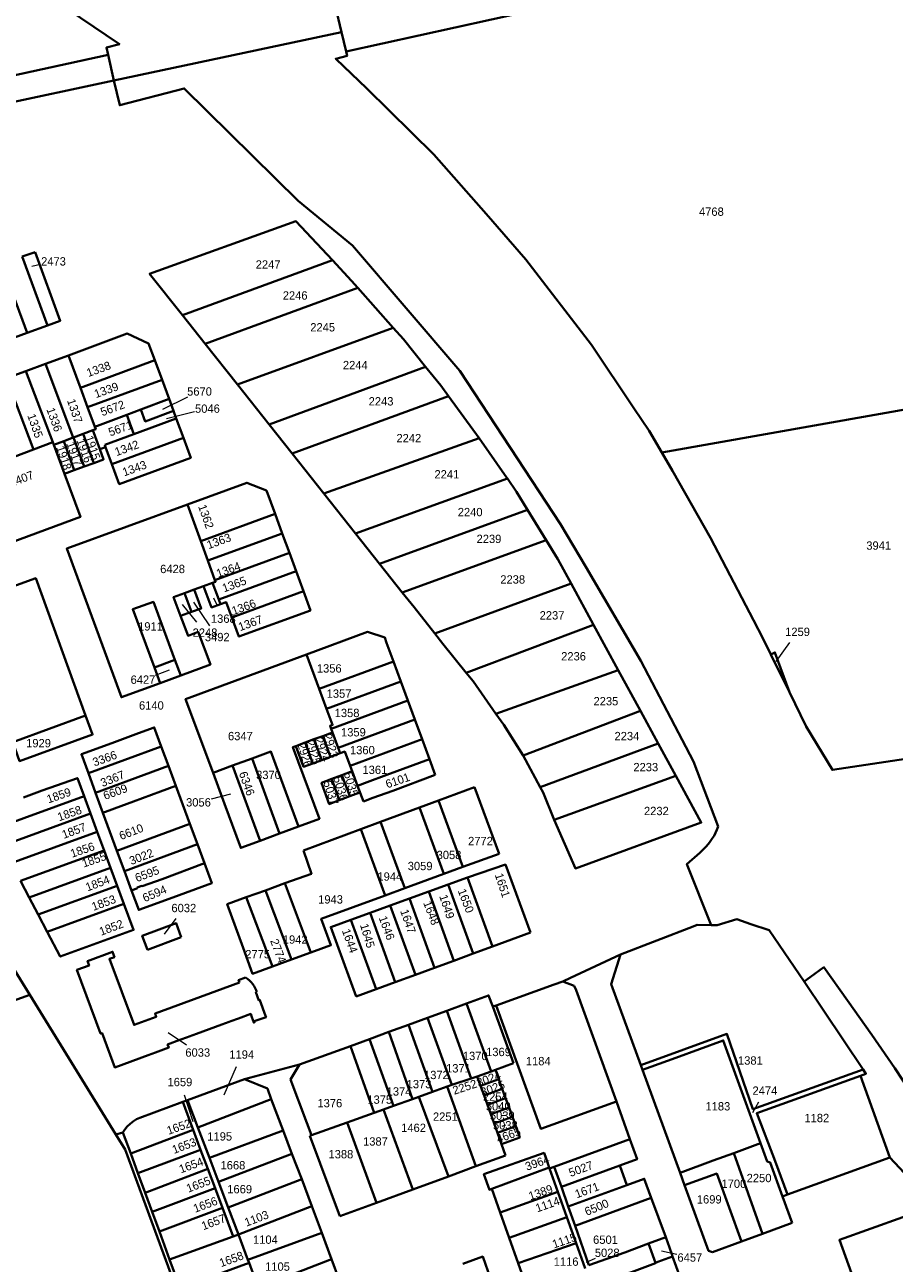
# Model space of a CAD drawing. Extents: x 99476 to 102828, y 406437 to 407931.
# Tile 31 of 48: x 100687 to 100948, y 407013 to 407385. Entities that reach past the tile are written whole.
import ezdxf
from ezdxf.enums import TextEntityAlignment as Align

# ---------------------------------------------------------------- set-up
doc = ezdxf.new("R2010")
doc.units = 0
doc.header["$MEASUREMENT"] = 0
for name, color, linetype, lineweight in [('BK_aanpijling', 10, 'Continuous', 0), ('BK_perceelnr', 10, 'Continuous', 13), ('BK_perceelnummer onder hoek', 10, 'Continuous', 13), ('BK_perceelsgrens', 10, 'Continuous', 40)]:
    doc.layers.add(name, color=color, linetype=linetype, lineweight=lineweight)
doc.styles.add('Style-WORKING', font='WORKING.shx')

msp = doc.modelspace()

# ---------------------------------------------------------------- linework, layer by layer
at = {"layer": 'BK_aanpijling', "linetype": 'Continuous', "lineweight": 0}
for p, q in [((100691.78973, 407312.681346), (100689.225, 407312.065)), ((100735.919929, 407272.817123), (100728.415, 407269.135)), ((100737.986558, 407268.471419), (100729.615, 407266.405)), ((100738.655009, 407205.329486), (100734.435, 407210.635)), ((100742.596172, 407204.200166), (100737.825, 407211.315)), ((100744.965278, 407210.023612), (100743.815, 407212.515)), ((100916.600693, 407199.22289), (100912.435, 407193.575)), ((100726.277229, 407189.457821), (100730.505, 407190.995)), ((100743.048769, 407152.276539), (100748.915, 407153.805)), ((100732.374555, 407116.368676), (100728.855, 407111.735)), ((100735.642389, 407078.419655), (100730.105, 407082.135)), ((100750.544414, 407071.932213), (100746.765, 407063.435)), ((100734.854598, 407063.527272), (100737.455, 407055.535)), ((100828.286, 407062.95), (100828.735, 407062.185)), ((100829.156, 407060.051), (100829.705, 407060.165)), ((100907.234063, 407061.248908), (100905.485, 407058.095)), ((100830.364, 407057.249), (100831.225, 407057.395)), ((100831.282, 407054.35), (100830.185, 407054.005)), ((100858.229034, 407014.399678), (100855.505, 407013.125)), ((100882.74037, 407015.56205), (100878.105, 407016.615))]:
    msp.add_line(p, q, dxfattribs=at)
at = {"layer": 'BK_perceelsgrens', "linetype": 'Continuous', "lineweight": 40}
for p, q in [((100783.478, 407376.616), (100963.34, 407416.309)), ((100780.242, 407390.375), (100782.138, 407382.371)), ((100713.773, 407367.87), (100782.138, 407382.371)), ((100782.138, 407382.371), (100783.478, 407376.616)), ((100712.045, 407375.6), (100713.773, 407367.87)), ((100612.458, 407346.381), (100713.773, 407367.87)), ((100686.291, 407315.05), (100690.161, 407316.39)), ((100686.291, 407315.05), (100693.878, 407294.408)), ((100680.183, 407312.803), (100687.761, 407292.188)), ((100734.366, 407297.489), (100779.412, 407313.945)), ((100741.17, 407288.907), (100787.037, 407305.678)), ((100787.037, 407305.678), (100797.634, 407293.687)), ((100734.366, 407297.489), (100741.17, 407288.907)), ((100687.761, 407292.188), (100693.878, 407294.408)), ((100750.906, 407276.628), (100797.634, 407293.687)), ((100682.063, 407290.12), (100687.761, 407292.188)), ((100741.17, 407288.907), (100750.906, 407276.628)), ((100693.232, 407282.82), (100700.194, 407285.379)), ((100700.194, 407285.379), (100703.773, 407275.682)), ((100687.411, 407280.683), (100693.232, 407282.82)), ((100693.232, 407282.82), (100701.567, 407260.737)), ((100703.773, 407275.682), (100726.095, 407283.931)), ((100726.095, 407283.931), (100728.242, 407278.115)), ((100760.361, 407264.702), (100807.353, 407281.997)), ((100681.591, 407278.547), (100687.411, 407280.683)), ((100681.591, 407278.547), (100689.664, 407257.165)), ((100687.411, 407280.683), (100695.47, 407259.335)), ((100705.919, 407269.867), (100728.242, 407278.115)), ((100728.242, 407278.115), (100730.381, 407272.32)), ((100703.773, 407275.682), (100705.919, 407269.867)), ((100750.906, 407276.628), (100760.361, 407264.702)), ((100730.381, 407272.32), (100721.875, 407269.13)), ((100730.381, 407272.32), (100731.708, 407268.725)), ((100767.288, 407255.966), (100814.261, 407273.143)), ((100814.261, 407273.143), (100823.411, 407260.572)), ((100878.239, 407256.294), (100972.551, 407272.916)), ((100705.919, 407269.867), (100708.098, 407263.964)), ((100717.657, 407267.548), (100708.098, 407263.964)), ((100721.875, 407269.13), (100717.657, 407267.548)), ((100717.657, 407267.548), (100719.768, 407261.765)), ((100719.768, 407261.765), (100732.536, 407266.483)), ((100731.708, 407268.725), (100732.536, 407266.483)), ((100732.536, 407266.483), (100734.683, 407260.667)), ((100704.536, 407261.841), (100707.499, 407262.943)), ((100707.499, 407262.943), (100709.613, 407257.263)), ((100760.361, 407264.702), (100767.288, 407255.966)), ((100689.664, 407257.165), (100695.47, 407259.335)), ((100695.8, 407258.593), (100698.734, 407259.684)), ((100698.734, 407259.684), (100701.567, 407260.737)), ((100698.734, 407259.684), (100701.906, 407250.967)), ((100701.567, 407260.737), (100701.639, 407260.764)), ((100701.639, 407260.764), (100704.536, 407261.841)), ((100701.639, 407260.764), (100704.843, 407252.041)), ((100704.536, 407261.841), (100707.734, 407253.099)), ((100711.057, 407258.546), (100719.768, 407261.765)), ((100713.204, 407252.731), (100734.683, 407260.667)), ((100776.847, 407243.909), (100823.411, 407260.572)), ((100683.84, 407254.988), (100689.664, 407257.165)), ((100695.8, 407258.593), (100698.981, 407249.897)), ((100709.613, 407257.263), (100711.301, 407257.886)), ((100711.057, 407258.546), (100711.301, 407257.886)), ((100711.301, 407257.886), (100713.204, 407252.731)), ((100767.288, 407255.966), (100776.847, 407243.909)), ((100701.906, 407250.967), (100704.843, 407252.041)), ((100704.843, 407252.041), (100707.734, 407253.099)), ((100698.981, 407249.897), (100701.906, 407250.967)), ((100786.329, 407231.949), (100831.893, 407248.45)), ((100735.864, 407240.633), (100739.868, 407229.641)), ((100776.847, 407243.909), (100786.329, 407231.949)), ((100739.868, 407229.641), (100762.169, 407237.83)), ((100762.169, 407237.83), (100764.309, 407231.993)), ((100793.507, 407222.896), (100837.955, 407239.016)), ((100837.955, 407239.016), (100843.542, 407229.91)), ((100739.868, 407229.641), (100741.996, 407223.799)), ((100741.996, 407223.799), (100764.309, 407231.993)), ((100764.309, 407231.993), (100766.468, 407226.105)), ((100786.329, 407231.949), (100793.507, 407222.896)), ((100800.361, 407214.251), (100843.542, 407229.91)), ((100744.143, 407217.906), (100766.468, 407226.105)), ((100766.468, 407226.105), (100768.469, 407220.649)), ((100741.996, 407223.799), (100744.143, 407217.906)), ((100793.507, 407222.896), (100800.361, 407214.251)), ((100745.28, 407212.131), (100768.469, 407220.649)), ((100768.469, 407220.649), (100770.679, 407214.624)), ((100735.008, 407214.064), (100737.9, 407215.13)), ((100737.9, 407215.13), (100740.744, 407216.178)), ((100740.744, 407216.178), (100743.427, 407217.167)), ((100743.427, 407217.167), (100745.28, 407212.131)), ((100749.214, 407206.742), (100770.679, 407214.624)), ((100810.074, 407201.971), (100850.993, 407216.946)), ((100850.993, 407216.946), (100857.753, 407204.529)), ((100735.008, 407214.064), (100737.109, 407208.423)), ((100745.28, 407212.131), (100745.8, 407210.718)), ((100733.84, 407207.22), (100737.109, 407208.423)), ((100819.535, 407190.164), (100857.753, 407204.529)), ((100857.753, 407204.529), (100865.127, 407190.986)), ((100797.665, 407193.554), (100795.59, 407199.175)), ((100732.134, 407193.992), (100725.969, 407191.732)), ((100732.134, 407193.992), (100733.865, 407189.33)), ((100771.622, 407195.651), (100775.425, 407185.342)), ((100775.425, 407185.342), (100797.665, 407193.554)), ((100799.879, 407187.557), (100797.665, 407193.554)), ((100910.954, 407195.654), (100916.536, 407184.309)), ((100725.969, 407191.732), (100727.701, 407187.071)), ((100727.701, 407187.071), (100733.865, 407189.33)), ((100828.423, 407177.802), (100865.127, 407190.986)), ((100865.127, 407190.986), (100871.809, 407178.714)), ((100775.425, 407185.342), (100777.637, 407179.343)), ((100777.637, 407179.343), (100799.879, 407187.557)), ((100801.986, 407181.852), (100799.879, 407187.557)), ((100778.997, 407173.362), (100801.986, 407181.852)), ((100804.097, 407176.135), (100801.986, 407181.852)), ((100683.44, 407169.291), (100705.316, 407177.342)), ((100836.58, 407165.346), (100871.809, 407178.714)), ((100871.809, 407178.714), (100877.157, 407168.893)), ((100781.107, 407167.646), (100804.097, 407176.135)), ((100806.272, 407170.243), (100804.097, 407176.135)), ((100771.182, 407169.205), (100773.854, 407170.193)), ((100773.854, 407170.193), (100776.487, 407171.165)), ((100773.854, 407170.193), (100776.164, 407163.95)), ((100776.487, 407171.165), (100779.409, 407172.245)), ((100776.487, 407171.165), (100778.796, 407164.924)), ((100778.997, 407173.362), (100779.409, 407172.245)), ((100779.409, 407172.245), (100781.107, 407167.646)), ((100784.666, 407162.265), (100806.272, 407170.243)), ((100808.493, 407164.229), (100806.272, 407170.243)), ((100706.166, 407160.003), (100728.029, 407168.065)), ((100728.029, 407168.065), (100730.2, 407162.178)), ((100768.395, 407168.176), (100771.182, 407169.205)), ((100771.182, 407169.205), (100773.492, 407162.961)), ((100781.107, 407167.646), (100781.714, 407166.003)), ((100841.731, 407155.853), (100877.157, 407168.893)), ((100877.157, 407168.893), (100882.396, 407159.27)), ((100749.413, 407162.283), (100755.271, 407164.431)), ((100763.525, 407141.917), (100755.271, 407164.431)), ((100773.492, 407162.961), (100776.164, 407163.95)), ((100776.164, 407163.95), (100778.796, 407164.924)), ((100778.796, 407164.924), (100781.714, 407166.003)), ((100808.493, 407164.229), (100810.247, 407159.477)), ((100836.58, 407165.346), (100841.731, 407155.853)), ((100706.166, 407160.003), (100708.331, 407154.114)), ((100708.331, 407154.114), (100730.2, 407162.178)), ((100730.2, 407162.178), (100732.387, 407156.245)), ((100743.569, 407160.097), (100749.413, 407162.283)), ((100749.413, 407162.283), (100757.674, 407139.752)), ((100779.197, 407158.31), (100782.219, 407159.45)), ((100782.219, 407159.45), (100785.285, 407160.606)), ((100782.219, 407159.45), (100784.582, 407153.096)), ((100784.666, 407162.265), (100785.285, 407160.606)), ((100785.285, 407160.606), (100786.91, 407156.25)), ((100845.912, 407146.042), (100882.396, 407159.27)), ((100650.351, 407155.285), (100688.531, 407093.475)), ((100732.387, 407156.245), (100736.603, 407144.809)), ((100779.197, 407158.31), (100781.457, 407151.917)), ((100786.91, 407156.25), (100788.674, 407151.486)), ((100811.243, 407151.854), (100822.02, 407155.84)), ((100822.02, 407155.84), (100829.399, 407135.842)), ((100677.623, 407143.222), (100704.853, 407153.122)), ((100704.853, 407153.122), (100706.786, 407147.898)), ((100708.331, 407154.114), (100710.527, 407148.138)), ((100781.457, 407151.917), (100784.582, 407153.096)), ((100805.535, 407149.743), (100811.243, 407151.854)), ((100811.243, 407151.854), (100818.557, 407131.902)), ((100680.236, 407138.245), (100706.786, 407147.898)), ((100706.786, 407147.898), (100708.805, 407142.442)), ((100710.527, 407148.138), (100714.717, 407136.739)), ((100793.812, 407145.406), (100805.535, 407149.743)), ((100805.535, 407149.743), (100812.842, 407129.812)), ((100714.717, 407136.739), (100736.603, 407144.809)), ((100736.603, 407144.809), (100738.857, 407138.7)), ((100763.525, 407141.917), (100769.172, 407144.007)), ((100787.897, 407143.218), (100793.812, 407145.406)), ((100793.812, 407145.406), (100801.103, 407125.518)), ((100682.965, 407133.047), (100708.805, 407142.442)), ((100708.805, 407142.442), (100710.886, 407136.82)), ((100757.674, 407139.752), (100763.525, 407141.917)), ((100770.66, 407136.84), (100787.897, 407143.218)), ((100787.897, 407143.218), (100795.179, 407123.352)), ((100685.779, 407127.686), (100710.886, 407136.82)), ((100710.886, 407136.82), (100712.819, 407131.599)), ((100714.717, 407136.739), (100716.964, 407130.627)), ((100716.964, 407130.627), (100738.857, 407138.7)), ((100740.96, 407132.995), (100738.857, 407138.7)), ((100728.254, 407128.263), (100740.96, 407132.995)), ((100829.399, 407135.842), (100818.557, 407131.902)), ((100688.388, 407122.717), (100712.819, 407131.599)), ((100712.819, 407131.599), (100714.802, 407126.24)), ((100716.964, 407130.627), (100719.09, 407124.842)), ((100801.103, 407125.518), (100812.842, 407129.812)), ((100812.842, 407129.812), (100818.557, 407131.902)), ((100685.779, 407127.686), (100688.388, 407122.717)), ((100691.068, 407117.611), (100714.802, 407126.24)), ((100714.802, 407126.24), (100716.804, 407120.832)), ((100720.838, 407125.51), (100719.09, 407124.842)), ((100720.779, 407125.672), (100722.203, 407126.198)), ((100720.838, 407125.51), (100720.779, 407125.672)), ((100722.203, 407126.198), (100722.254, 407126.065)), ((100722.254, 407126.065), (100728.254, 407128.263)), ((100759.261, 407124.861), (100765.11, 407126.995)), ((100765.11, 407126.995), (100772.926, 407106.197)), ((100795.179, 407123.352), (100801.103, 407125.518)), ((100808.323, 407124.526), (100814.099, 407126.626)), ((100814.099, 407126.626), (100819.97, 407128.761)), ((100814.099, 407126.626), (100821.639, 407105.865)), ((100819.97, 407128.761), (100827.475, 407108.004)), ((100688.388, 407122.717), (100691.068, 407117.611)), ((100753.545, 407122.776), (100759.261, 407124.861)), ((100753.545, 407122.776), (100761.357, 407101.986)), ((100759.261, 407124.861), (100767.075, 407104.067)), ((100796.689, 407120.296), (100802.518, 407122.415)), ((100802.518, 407122.415), (100808.323, 407124.526)), ((100802.518, 407122.415), (100809.999, 407101.598)), ((100808.323, 407124.526), (100815.778, 407103.715)), ((100693.773, 407112.459), (100716.804, 407120.832)), ((100784.953, 407116.029), (100790.757, 407118.139)), ((100790.757, 407118.139), (100796.689, 407120.296)), ((100790.757, 407118.139), (100798.196, 407097.269)), ((100796.689, 407120.296), (100804.275, 407099.498)), ((100691.068, 407117.611), (100693.773, 407112.459)), ((100784.953, 407116.029), (100792.555, 407095.201)), ((100723.892, 407107.019), (100734.037, 407110.85)), ((100838.825, 407112.166), (100827.475, 407108.004)), ((100821.639, 407105.865), (100827.475, 407108.004)), ((100761.357, 407101.986), (100767.075, 407104.067)), ((100767.075, 407104.067), (100772.926, 407106.197)), ((100809.999, 407101.598), (100815.778, 407103.715)), ((100815.778, 407103.715), (100821.639, 407105.865)), ((100850.875, 407098.613), (100865.827, 407105.575)), ((100798.196, 407097.269), (100804.275, 407099.498)), ((100804.275, 407099.498), (100809.999, 407101.598)), ((100792.555, 407095.201), (100798.196, 407097.269)), ((100848.539, 407097.525), (100850.875, 407098.613)), ((100848.539, 407097.525), (100851.976, 407096.248)), ((100920.95, 407097.53), (100938.636, 407071.071)), ((100671.719, 407087.474), (100688.531, 407093.475)), ((100688.531, 407093.475), (100714.434, 407051.539)), ((100792.555, 407095.201), (100786.474, 407092.973)), ((100807.869, 407086.576), (100813.688, 407088.708)), ((100813.688, 407088.708), (100819.589, 407090.87)), ((100813.688, 407088.708), (100821.031, 407068.396)), ((100819.589, 407090.87), (100827.014, 407070.521)), ((100827.483, 407089.954), (100828.534, 407090.331)), ((100827.483, 407089.954), (100833.704, 407072.974)), ((100796.332, 407082.349), (100802.168, 407084.488)), ((100802.168, 407084.488), (100807.869, 407086.576)), ((100802.168, 407084.488), (100809.402, 407064.372)), ((100807.869, 407086.576), (100815.204, 407066.456)), ((100790.544, 407080.228), (100796.332, 407082.349)), ((100796.332, 407082.349), (100803.381, 407062.208)), ((100769.49, 407072.56), (100784.791, 407078.121)), ((100784.791, 407078.121), (100790.544, 407080.228)), ((100784.791, 407078.121), (100791.899, 407058.083)), ((100790.544, 407080.228), (100797.696, 407060.166)), ((100752.956, 407068.209), (100769.49, 407072.56)), ((100822.843, 407068.999), (100827.014, 407070.521)), ((100827.014, 407070.521), (100828.337, 407071.006)), ((100828.337, 407071.006), (100833.704, 407072.974)), ((100828.337, 407071.006), (100829.359, 407068.152)), ((100871.925, 407072.443), (100872.469, 407070.951)), ((100872.469, 407070.951), (100883.722, 407040.11)), ((100735.923, 407061.92), (100752.956, 407068.209)), ((100809.402, 407064.372), (100813.863, 407065.974)), ((100813.863, 407065.974), (100815.204, 407066.456)), ((100813.863, 407065.974), (100822.454, 407042.051)), ((100815.204, 407066.456), (100821.031, 407068.396)), ((100821.031, 407068.396), (100822.843, 407068.999)), ((100822.843, 407068.999), (100823.868, 407066.147)), ((100823.868, 407066.147), (100829.359, 407068.152)), ((100823.868, 407066.147), (100824.883, 407063.324)), ((100829.359, 407068.152), (100830.371, 407065.328)), ((100937.865, 407069.234), (100946.699, 407044.658)), ((100739.02, 407053.723), (100761.037, 407062.233)), ((100761.037, 407062.233), (100764.584, 407052.772)), ((100797.696, 407060.166), (100803.381, 407062.208)), ((100803.381, 407062.208), (100805.315, 407062.903)), ((100805.315, 407062.903), (100809.402, 407064.372)), ((100805.315, 407062.903), (100814.182, 407039.021)), ((100824.883, 407063.324), (100830.371, 407065.328)), ((100824.883, 407063.324), (100825.888, 407060.529)), ((100825.888, 407060.529), (100831.372, 407062.533)), ((100830.371, 407065.328), (100831.372, 407062.533)), ((100831.372, 407062.533), (100832.38, 407059.718)), ((100734.444, 407061.374), (100735.923, 407061.92)), ((100734.444, 407061.374), (100737.593, 407052.99)), ((100735.923, 407061.92), (100739.02, 407053.723)), ((100791.899, 407058.083), (100794.746, 407059.106)), ((100794.746, 407059.106), (100797.696, 407060.166)), ((100794.746, 407059.106), (100803.506, 407035.11)), ((100825.888, 407060.529), (100826.899, 407057.715)), ((100826.899, 407057.715), (100832.38, 407059.718)), ((100832.38, 407059.718), (100833.388, 407056.904)), ((100864.59, 407061.516), (100868.633, 407050.16)), ((100773.132, 407051.35), (100783.806, 407055.176)), ((100783.806, 407055.176), (100791.899, 407058.083)), ((100783.806, 407055.176), (100792.588, 407031.111)), ((100826.899, 407057.715), (100827.907, 407054.911)), ((100827.907, 407054.911), (100833.388, 407056.904)), ((100827.907, 407054.911), (100828.932, 407052.06)), ((100833.388, 407056.904), (100834.411, 407054.053)), ((100714.434, 407051.539), (100716.503, 407052.167)), ((100714.434, 407051.539), (100717.203, 407047.056)), ((100716.503, 407052.167), (100718.865, 407045.904)), ((100718.865, 407045.904), (100737.593, 407052.99)), ((100737.593, 407052.99), (100739.84, 407047.009)), ((100739.02, 407053.723), (100742.487, 407044.549)), ((100742.487, 407044.549), (100764.584, 407052.772)), ((100764.584, 407052.772), (100767.217, 407045.745)), ((100772.613, 407051.138), (100773.132, 407051.35)), ((100781.61, 407027.091), (100772.613, 407051.138)), ((100828.932, 407052.06), (100834.411, 407054.053)), ((100828.932, 407052.06), (100830.139, 407048.701)), ((100830.139, 407048.701), (100831.36, 407045.297)), ((100845.978, 407041.87), (100868.633, 407050.16)), ((100899.831, 407046.023), (100907.867, 407049.011)), ((100717.203, 407047.056), (100734.469, 407000)), ((100718.865, 407045.904), (100721.034, 407040.033)), ((100721.034, 407040.033), (100739.84, 407047.009)), ((100739.84, 407047.009), (100741.976, 407041.323)), ((100742.487, 407044.549), (100745.201, 407037.365)), ((100745.201, 407037.365), (100767.217, 407045.745)), ((100767.217, 407045.745), (100770.182, 407038.191)), ((100822.454, 407042.051), (100831.36, 407045.297)), ((100899.831, 407046.023), (100908.428, 407021.743)), ((100915.94, 407033.546), (100946.699, 407044.658)), ((100946.699, 407044.658), (100960.087, 407030.23)), ((100721.034, 407040.033), (100723.234, 407034.081)), ((100723.234, 407034.081), (100741.976, 407041.323)), ((100741.976, 407041.323), (100744.172, 407035.475)), ((100814.182, 407039.021), (100822.454, 407042.051)), ((100827.198, 407035.282), (100844.461, 407041.658)), ((100844.461, 407041.658), (100844.569, 407041.355)), ((100844.569, 407041.355), (100845.978, 407041.87)), ((100844.569, 407041.355), (100847.06, 407034.362)), ((100845.978, 407041.87), (100848.104, 407035.835)), ((100848.104, 407035.835), (100865.639, 407042.25)), ((100865.639, 407042.25), (100867.783, 407036.39)), ((100883.722, 407040.11), (100885.077, 407036.397)), ((100745.201, 407037.365), (100748.105, 407029.681)), ((100748.105, 407029.681), (100770.182, 407038.191)), ((100770.182, 407038.191), (100773.209, 407030.064)), ((100803.506, 407035.11), (100814.182, 407039.021)), ((100850.177, 407029.948), (100867.783, 407036.39)), ((100723.234, 407034.081), (100725.336, 407028.39)), ((100725.336, 407028.39), (100744.172, 407035.475)), ((100744.172, 407035.475), (100746.377, 407029.606)), ((100792.588, 407031.111), (100803.506, 407035.11)), ((100827.198, 407035.282), (100829.712, 407028.224)), ((100829.712, 407028.224), (100847.06, 407034.362)), ((100847.06, 407034.362), (100849.774, 407026.743)), ((100848.104, 407035.835), (100850.177, 407029.948)), ((100852.2, 407024.206), (100875.065, 407032.574)), ((100875.065, 407032.574), (100879.407, 407020.77)), ((100914.5, 407033.03), (100915.94, 407033.546)), ((100917.386, 407025.034), (100914.5, 407033.03)), ((100727.535, 407022.44), (100746.377, 407029.606)), ((100746.377, 407029.606), (100749.601, 407021.023)), ((100748.105, 407029.681), (100751.162, 407021.591)), ((100751.162, 407021.591), (100773.209, 407030.064)), ((100773.209, 407030.064), (100776.202, 407022.028)), ((100792.588, 407031.111), (100781.61, 407027.091)), ((100850.177, 407029.948), (100852.2, 407024.206)), ((100725.336, 407028.39), (100727.535, 407022.44)), ((100829.712, 407028.224), (100832.447, 407020.545)), ((100832.447, 407020.545), (100849.774, 407026.743)), ((100849.774, 407026.743), (100852.553, 407018.94)), ((100908.428, 407021.743), (100917.386, 407025.034)), ((100727.535, 407022.44), (100730.529, 407014.09)), ((100749.601, 407021.023), (100751.162, 407021.591)), ((100751.162, 407021.591), (100754.025, 407014.014)), ((100754.025, 407014.014), (100776.202, 407022.028)), ((100776.202, 407022.028), (100779.126, 407014.18)), ((100852.2, 407024.206), (100856.378, 407012.344)), ((100902.154, 407019.438), (100908.428, 407021.743)), ((100730.529, 407014.09), (100749.601, 407021.023)), ((100832.447, 407020.545), (100835.128, 407013.02)), ((100835.128, 407013.02), (100852.553, 407018.94)), ((100852.553, 407018.94), (100855.266, 407011.325)), ((100879.407, 407020.77), (100874.204, 407018.846)), ((100874.204, 407018.846), (100876.31, 407013.09)), ((100879.407, 407020.77), (100879.499, 407020.514)), ((100893.445, 407016.238), (100902.154, 407019.438)), ((100730.529, 407014.09), (100733.726, 407005.509)), ((100754.025, 407014.014), (100754.37, 407013.103)), ((100757.165, 407005.705), (100779.126, 407014.18)), ((100779.126, 407014.18), (100781.438, 407007.974)), ((100881.34, 407015.364), (100881.452, 407015.011)), ((100883.668, 407008.935), (100881.452, 407015.011)), ((100733.726, 407005.509), (100754.37, 407013.103)), ((100754.37, 407013.103), (100756.631, 407007.119)), ((100835.128, 407013.02), (100837.951, 407005.093))]:
    msp.add_line(p, q, dxfattribs=at)
at = {"layer": 'BK_perceelsgrens', "linetype": 'Continuous', "lineweight": 40, "flags": 128}
for points in [[(100480.738, 407467.998), (100527.748, 407460.884), (100583.384, 407446.232), (100637.584, 407424.585), (100688.405, 407397.253), (100715.467, 407378.851), (100711.56, 407377.771), (100712.045, 407375.6)], [(100510.33, 407331.936), (100523.56, 407334.805), (100570.221, 407345.161), (100616.228, 407354.87), (100680.509, 407368.733), (100712.045, 407375.6)], [(100878.239, 407256.294), (100874.477, 407262.782), (100869.873, 407269.543), (100857.167, 407288.539), (100837.394, 407314.17), (100825.57, 407327.869), (100809.8, 407345.721), (100789.697, 407365.461), (100780.402, 407374.412), (100783.773, 407375.255), (100783.478, 407376.616)], [(100713.773, 407367.87), (100715.554, 407360.469), (100734.914, 407365.545), (100769.13, 407331.771), (100785.421, 407318.366), (100817.663, 407280.793), (100847.842, 407234.722), (100855.443, 407221.949), (100871.961, 407193.724), (100887.785, 407163.488), (100895.119, 407143.983)], [(100779.412, 407313.945), (100768.446, 407325.664), (100724.533, 407309.891), (100734.366, 407297.489)], [(100690.161, 407316.39), (100697.711, 407295.8), (100693.878, 407294.408)], [(100779.412, 407313.945), (100785.154, 407307.809), (100787.037, 407305.678)], [(100797.634, 407293.687), (100800.692, 407290.227), (100807.353, 407281.997)], [(100700.194, 407285.379), (100717.804, 407291.922), (100724.232, 407288.976), (100726.095, 407283.931)], [(100807.353, 407281.997), (100811.944, 407276.326), (100814.261, 407273.143)], [(100731.708, 407268.725), (100723.188, 407265.577), (100721.875, 407269.13)], [(100708.098, 407263.964), (100708.357, 407263.262), (100707.499, 407262.943)], [(100695.47, 407259.335), (100695.521, 407259.354), (100695.8, 407258.593)], [(100713.204, 407252.731), (100715.408, 407246.76), (100736.89, 407254.692), (100734.683, 407260.667)], [(100823.411, 407260.572), (100831.733, 407248.685), (100831.893, 407248.45)], [(100707.734, 407253.099), (100710.697, 407254.183), (100709.613, 407257.263)], [(100878.239, 407256.294), (100881.41, 407250.714), (100892.881, 407230.666), (100905.738, 407205.961), (100908.68, 407200.379), (100910.954, 407195.654)], [(100672.037, 407250.577), (100680.243, 407228.24), (100703.74, 407236.909), (100698.981, 407249.897)], [(100831.893, 407248.45), (100834.6, 407244.486), (100837.955, 407239.016)], [(100735.864, 407240.633), (100753.749, 407247.169), (100759.579, 407244.893), (100762.169, 407237.83)], [(100735.864, 407240.633), (100699.67, 407227.406), (100716.055, 407182.802), (100727.701, 407187.071)], [(100843.542, 407229.91), (100847.034, 407224.217), (100850.993, 407216.946)], [(100683.44, 407169.291), (100668.445, 407210.595), (100677.63, 407213.93), (100685.71, 407216.85), (100690.36, 407218.538), (100705.316, 407177.342)], [(100737.109, 407208.423), (100740.01, 407209.49), (100737.9, 407215.13)], [(100740.744, 407216.178), (100742.83, 407210.51), (100743.097, 407209.759), (100745.8, 407210.718)], [(100743.427, 407217.167), (100744.296, 407217.487), (100744.143, 407217.906)], [(100749.214, 407206.742), (100751.331, 407201), (100772.785, 407208.88), (100770.679, 407214.624)], [(100725.969, 407191.732), (100719.479, 407209.21), (100725.666, 407211.407), (100732.134, 407193.992)], [(100735.008, 407214.064), (100731.74, 407212.86), (100733.84, 407207.22)], [(100745.8, 407210.718), (100747.518, 407211.327), (100749.214, 407206.742)], [(100800.361, 407214.251), (100803.874, 407209.82), (100810.074, 407201.971)], [(100733.865, 407189.33), (100742.781, 407192.599), (100739.12, 407202.4), (100736.05, 407201.26), (100733.84, 407207.22)], [(100771.622, 407195.651), (100789.95, 407202.42), (100795.13, 407200.7), (100795.59, 407199.175)], [(100810.074, 407201.971), (100812.519, 407198.875), (100819.535, 407190.164)], [(100910.954, 407195.654), (100912.168, 407196.274), (100916.536, 407184.309)], [(100771.622, 407195.651), (100735.32, 407182.24), (100743.569, 407160.097)], [(100819.535, 407190.164), (100821.598, 407187.603), (100828.423, 407177.802)], [(100916.536, 407184.309), (100921.525, 407174.024), (100929.457, 407161), (100980.162, 407168.62)], [(100683.44, 407169.291), (100685.487, 407163.652), (100707.398, 407171.608), (100705.316, 407177.342)], [(100777.637, 407179.343), (100779.415, 407174.524), (100778.67, 407174.247), (100778.997, 407173.362)], [(100828.423, 407177.802), (100830.875, 407174.538), (100836.58, 407165.346)], [(100728.029, 407168.065), (100725.92, 407173.78), (100721.141, 407172.007), (100713.15, 407169.052), (100704.067, 407165.714), (100706.166, 407160.003)], [(100755.271, 407164.431), (100760.924, 407166.503), (100769.172, 407144.007)], [(100769.172, 407144.007), (100775.46, 407146.333), (100767.509, 407167.848), (100768.395, 407168.176)], [(100768.395, 407168.176), (100770.706, 407161.93), (100773.492, 407162.961)], [(100781.714, 407166.003), (100783.082, 407166.509), (100784.666, 407162.265)], [(100786.91, 407156.25), (100789.83, 407157.35), (100795.72, 407159.49), (100808.493, 407164.229)], [(100743.569, 407160.097), (100747.02, 407150.774), (100751.873, 407137.606), (100757.674, 407139.752)], [(100788.674, 407151.486), (100791.539, 407152.582), (100797.564, 407154.772), (100810.247, 407159.477)], [(100845.912, 407146.042), (100852.295, 407131.452), (100890.054, 407145.205), (100882.396, 407159.27)], [(100686.7, 407152.77), (100692.28, 407154.83), (100702.852, 407158.527), (100704.853, 407153.122)], [(100719.687, 407151.524), (100727.754, 407154.523), (100732.387, 407156.245)], [(100779.197, 407158.31), (100776.147, 407157.159), (100778.417, 407150.771), (100781.457, 407151.917)], [(100784.582, 407153.096), (100787.633, 407154.246), (100786.881, 407156.239), (100786.91, 407156.25)], [(100841.731, 407155.853), (100842.624, 407154.183), (100845.912, 407146.042)], [(100719.687, 407151.524), (100713.938, 407149.424), (100710.527, 407148.138)], [(100893.39, 407140.37), (100893.904, 407141.232), (100894.364, 407142.124), (100894.77, 407143.042), (100895.119, 407143.983)], [(100889.62, 407136.11), (100890.633, 407137.111), (100891.6, 407138.156), (100892.52, 407139.243), (100893.39, 407140.37)], [(100765.11, 407126.995), (100773.103, 407129.83), (100770.66, 407136.84)], [(100719.09, 407124.842), (100721.243, 407118.984), (100730.373, 407122.34), (100743.169, 407127.004), (100740.96, 407132.995)], [(100819.97, 407128.761), (100831.281, 407132.575), (100838.825, 407112.166)], [(100893.015, 407114.429), (100885.79, 407132.73), (100889.62, 407136.11)], [(100753.545, 407122.776), (100747.819, 407120.687), (100752.58, 407107.64), (100755.406, 407099.819), (100761.357, 407101.986)], [(100772.926, 407106.197), (100778.937, 407108.385), (100776.011, 407116.341), (100795.179, 407123.352)], [(100693.773, 407112.459), (100697.7, 407104.98), (100719.717, 407112.962), (100716.804, 407120.832)], [(100734.037, 407110.85), (100732.444, 407115.052), (100722.31, 407111.209), (100723.892, 407107.019)], [(100786.474, 407092.973), (100778.898, 407113.827), (100784.953, 407116.029)], [(100865.827, 407105.575), (100887.6, 407113.96), (100888.82, 407114.47), (100893.015, 407114.429)], [(100893.015, 407114.429), (100894.87, 407114.41), (100900.75, 407116.2), (100904.91, 407114.75), (100910.42, 407112.86), (100920.95, 407097.53)], [(100755.201, 407086.799), (100754.86, 407087.76), (100751.19, 407086.42), (100748.93, 407085.6), (100748.44, 407085.41), (100746.19, 407084.57), (100738.63, 407081.78), (100736.35, 407080.97), (100735.88, 407080.78), (100733.63, 407079.96), (100729.93, 407078.57), (100730.28, 407077.66), (100726.28, 407076.19), (100724.05, 407075.35), (100714.08, 407071.72), (100710.282, 407082.014), (100709.81, 407081.85), (100702.7, 407100.97), (100706.364, 407102.318), (100705.89, 407103.62), (100713.43, 407106.43), (100713.98, 407104.85), (100712.45, 407104.3), (100719.84, 407084.479), (100726.5, 407086.93), (100726.15, 407087.87), (100751.461, 407097.247)], [(100871.925, 407072.443), (100863.068, 407096.721), (100865.827, 407105.575)], [(100920.95, 407097.53), (100922.75, 407098.78), (100926.91, 407101.76), (100934, 407091.81), (100941.28, 407081.5), (100948.13, 407071.54), (100952.57, 407064.82), (100955.91, 407059.5), (100957.28, 407057.08), (100960.08, 407051.72)], [(100753.337, 407098.705), (100751.242, 407097.945), (100751.461, 407097.247)], [(100756.244, 407095.469), (100755.873, 407096.1), (100755.453, 407096.699), (100754.986, 407097.262), (100754.475, 407097.787), (100753.925, 407098.269), (100753.337, 407098.705)], [(100756.736, 407094.384), (100756.507, 407094.934), (100756.244, 407095.469)], [(100828.534, 407090.331), (100845.9, 407096.57), (100848.539, 407097.525)], [(100851.976, 407096.248), (100852.502, 407094.922), (100864.59, 407061.516)], [(100759.339, 407087.242), (100757.63, 407091.934), (100757.323, 407091.839), (100756.444, 407094.272), (100756.736, 407094.384)], [(100819.589, 407090.87), (100826.253, 407093.312), (100827.483, 407089.954)], [(100828.534, 407090.331), (100841.928, 407053.319), (100864.59, 407061.516)], [(100755.201, 407086.799), (100755.775, 407085.18), (100756.03, 407085.285), (100755.937, 407085.553), (100759.486, 407086.839), (100759.339, 407087.242)], [(100871.925, 407072.443), (100897.778, 407081.755), (100905.6, 407059.187), (100938.636, 407071.071)], [(100872.469, 407070.951), (100882.435, 407074.585), (100896.673, 407079.808), (100907.867, 407049.011)], [(100773.132, 407051.35), (100771.726, 407055.118), (100766.82, 407068.09), (100769.49, 407072.56)], [(100937.865, 407069.234), (100939.495, 407069.824), (100938.636, 407071.071)], [(100752.956, 407068.209), (100759.901, 407065.428), (100761.037, 407062.233)], [(100937.865, 407069.234), (100906.734, 407057.961), (100912.276, 407043.618), (100915.94, 407033.546)], [(100716.503, 407052.167), (100717.063, 407053.046), (100717.805, 407053.972), (100718.66, 407054.817), (100719.699, 407055.619), (100720.559, 407056.141), (100721.563, 407056.617), (100734.444, 407061.374)], [(100830.139, 407048.701), (100835.611, 407050.702), (100834.411, 407054.053)], [(100865.639, 407042.25), (100870.826, 407044.147), (100868.633, 407050.16)], [(100907.867, 407049.011), (100909.862, 407043.521), (100910.773, 407043.135), (100914.5, 407033.03)], [(100844.461, 407041.658), (100842.89, 407046.069), (100824.845, 407039.641), (100826.488, 407035.029), (100827.198, 407035.282)], [(100883.722, 407040.11), (100893.695, 407043.741), (100899.831, 407046.023)], [(100885.077, 407036.397), (100894.724, 407039.834), (100902.154, 407019.438)], [(100867.783, 407036.39), (100872.964, 407038.286), (100875.065, 407032.574)], [(100885.077, 407036.397), (100892.28, 407016.66), (100893.445, 407016.238)], [(100938.816, 407000), (100931.514, 407019.954), (100960.087, 407030.23)], [(100856.378, 407012.344), (100867.096, 407016.215), (100874.204, 407018.846)], [(100881.34, 407015.364), (100880.506, 407017.724), (100879.499, 407020.514)], [(100818.53, 407012.778), (100824.499, 407014.935), (100826.857, 407008.41), (100827.402, 407006.858), (100829.885, 407000)], [(100876.31, 407013.09), (100877.09, 407013.34), (100881.452, 407015.011)], [(100858.286, 407006.927), (100869.14, 407010.305), (100876.358, 407012.959), (100876.31, 407013.09)]]:
    msp.add_lwpolyline(points, dxfattribs=at)

# ---------------------------------------------------------------- texts
at = {"layer": 'BK_perceelnr', "linetype": 'Continuous', "lineweight": 13, "style": 'Style-WORKING'}
for s, p in [('4768', (100893.113237, 407328.536)), ('2473', (100695.678542, 407313.616)), ('2247', (100760.082766, 407312.681)), ('2246', (100768.200847, 407303.384)), ('2245', (100776.457847, 407293.833)), ('2244', (100786.247847, 407282.49)), ('5670', (100739.500471, 407274.579)), ('5046', (100741.869695, 407269.43)), ('2243', (100793.977847, 407271.615)), ('2242', (100802.319847, 407260.566)), ('2241', (100813.731847, 407249.715)), ('2240', (100820.718929, 407238.379)), ('2239', (100826.363, 407230.336)), ('3941', (100943.330542, 407228.334)), ('6428', (100731.412542, 407221.311)), ('2238', (100833.492, 407218.162)), ('1368', (100746.641542, 407206.392)), ('2237', (100845.292918, 407207.389)), ('1911', (100724.78339, 407204.069)), ('2248', (100741.144847, 407202.199)), ('1259', (100918.974847, 407202.442)), ('3492', (100744.823542, 407200.878)), ('2236', (100851.755, 407195.11)), ('1356', (100778.435847, 407191.464)), ('6427', (100722.52746, 407188.091)), ('1357', (100781.373766, 407183.901)), ('6140', (100725.050471, 407180.344)), ('2235', (100861.456, 407181.63)), ('1358', (100783.779847, 407178.102)), ('1359', (100785.682847, 407172.304)), ('1929', (100691.185542, 407169.027)), ('6347', (100751.75946, 407171.153)), ('2234', (100867.764, 407171.154)), ('1360', (100788.380624, 407166.946)), ('1361', (100792.123542, 407161.022)), ('2233', (100873.43, 407161.841)), ('3370', (100760.199777, 407159.509)), ('3056', (100739.177847, 407151.268)), ('2232', (100876.606, 407148.676)), ('2772', (100823.81739, 407139.656)), ('3058', (100814.371847, 407135.484)), ('3059', (100805.698847, 407132.165)), ('1944', (100796.61039, 407129)), ('1943', (100778.82439, 407122.149)), ('6032', (100734.793542, 407119.554)), ('1942', (100768.21439, 407110.091)), ('2775', (100756.94639, 407105.702)), ('6033', (100738.963542, 407076.191)), ('1194', (100752.16939, 407075.587)), ('1369', (100829.231542, 407076.36)), ('1370', (100822.248624, 407075.173)), ('1184', (100841.150695, 407073.616)), ('1381', (100904.816847, 407073.804)), ('1372', (100810.592542, 407069.46)), ('1371', (100817.205542, 407071.458)), ('1659', (100733.616542, 407067.331)), ('1374', (100799.379542, 407064.512)), ('1373', (100805.381542, 407066.709)), ('2474', (100909.173542, 407064.747)), ('1376', (100778.615542, 407061.002)), ('1375', (100793.582542, 407062.062)), ('2254', (100828.286, 407062.95)), ('2251', (100813.284, 407056.954)), ('5040', (100829.145777, 407060.051)), ('5039', (100830.363847, 407057.249)), ('1183', (100895.058695, 407060.054)), ('1462', (100803.73539, 407053.59)), ('5038', (100831.281847, 407054.35)), ('1182', (100924.757695, 407056.539)), ('1195', (100745.55439, 407051.013)), ('1387', (100792.299766, 407049.505)), ('1668', (100749.523237, 407042.363)), ('1388', (100781.927847, 407045.677)), ('2250', (100907.421082, 407038.52)), ('1669', (100751.549237, 407035.183)), ('1700', (100899.867471, 407036.821)), ('1699', (100892.470237, 407032.126)), ('1104', (100759.271542, 407020.032)), ('6501', (100861.336542, 407020.018)), ('5028', (100861.851847, 407016.095)), ('1116', (100849.513542, 407013.437)), ('6457', (100886.65046, 407014.676)), ('1105', (100762.899542, 407011.951))]:
    msp.add_text(s, height=2.5, dxfattribs=at).set_placement(p, align=Align.MIDDLE_CENTER)
at = {"layer": 'BK_perceelnummer onder hoek', "linetype": 'Continuous', "lineweight": 13, "style": 'Style-WORKING'}
for s, rotation, p in [('1338', 19.67319, (100709.212856, 407281.314949)), ('1339', 19.816178, (100711.511856, 407274.991948)), ('1337', 288.74038, (100702.079138, 407268.745752)), ('5672', 19.850716, (100713.400426, 407269.570793)), ('1335', 289.268415, (100690.17995, 407264.274144)), ('1336', 289.811812, (100695.940948, 407266.141144)), ('5671', 19.727389, (100715.782425, 407263.493794)), ('1917', 289.48447, (100701.889105, 407255.865225)), ('1916', 290.046703, (100704.976791, 407256.840573)), ('1915', 288.68656, (100707.436804, 407257.705578)), ('1342', 19.870223, (100717.671713, 407257.580896)), ('1918', 288.254774, (100698.814809, 407254.66558)), ('1343', 19.742679, (100719.970713, 407251.502897)), ('1407', 20.826211, (100686.080842, 407248.380364)), ('1362', 289.538394, (100741.454847, 407237.034431)), ('1363', 19.918774, (100745.29957, 407229.672844)), ('1364', 19.859741, (100748.156569, 407221.102844)), ('1365', 20.091277, (100749.91457, 407216.707843)), ('1366', 20.120166, (100752.77057, 407209.895843)), ('1367', 19.953453, (100754.757893, 407205.065228)), ('2925', 286.875031, (100773.719911, 407166.306292)), ('2924', 289.141374, (100776.4119, 407167.125288)), ('2923', 287.425436, (100778.968909, 407168.249291)), ('3366', 19.529639, (100711.043712, 407164.437898)), ('2926', 286.425078, (100771.106914, 407165.480293)), ('3367', 21.908125, (100713.383919, 407158.371587)), ('6346', 289.846246, (100753.709845, 407156.912431)), ('5036', 287.01498, (100781.894955, 407155.434146)), ('5035', 285.898187, (100785.005958, 407156.692147)), ('6101', 18.819724, (100798.963422, 407157.830803)), ('1859', 19.219274, (100697.261856, 407153.33295)), ('6609', 20.007809, (100714.218283, 407154.420739)), ('5037', 287.873421, (100778.945997, 407154.112706)), ('1858', 19.129188, (100700.482856, 407147.97495)), ('1857', 20.427519, (100701.810152, 407142.747408)), ('6610', 21.070745, (100718.986033, 407142.43016)), ('1856', 18.837146, (100704.361856, 407137.009951)), ('1855', 18.927764, (100707.850856, 407134.057951)), ('3022', 21.253501, (100722.046858, 407134.940945)), ('1854', 20.751801, (100708.900857, 407126.987946)), ('6595', 20.663303, (100723.753429, 407129.786785)), ('1651', 288.164262, (100830.436857, 407126.384435)), ('6594', 23.168387, (100726.003439, 407123.88776)), ('1650', 290.984167, (100819.457284, 407121.725688)), ('1853', 20.06635, (100710.730857, 407121.126948)), ('1648', 291.090817, (100809.08878, 407118.086569)), ('1649', 288.326091, (100813.755808, 407119.988579)), ('1647', 289.263177, (100802.091071, 407115.571213)), ('1852', 20.623531, (100712.999857, 407113.689946)), ('1645', 286.715686, (100789.901824, 407111.259585)), ('1646', 290.222041, (100795.692789, 407113.592573)), ('2774', 290.482297, (100763.139786, 407106.677572)), ('1644', 289.826841, (100784.629793, 407109.703574)), ('3024', 19.859741, (100826.266856, 407068.302948)), ('2252', 18.105876, (100819.088, 407065.842)), ('3025', 19.874788, (100827.474857, 407065.451948)), ('1652', 19.221778, (100733.294568, 407053.883849)), ('4665', 19.712032, (100832.224282, 407051.404743)), ('1653', 20.650917, (100734.883572, 407048.220839)), ('1654', 20.101864, (100736.97057, 407042.359843)), ('3964', 19.271059, (100840.868424, 407043.100799)), ('5027', 20.056954, (100853.935173, 407041.272349)), ('1655', 20.908588, (100739.155572, 407036.596837)), ('1389', 19.420821, (100841.863856, 407034.219949)), ('1671', 20.185007, (100855.786284, 407034.876737)), ('1656', 20.305017, (100741.242571, 407030.536841)), ('1114', 19.369335, (100843.946568, 407030.601848)), ('1103', 20.987847, (100756.601573, 407026.403836)), ('6500', 22.553139, (100858.675418, 407029.73602)), ('1657', 20.508921, (100743.695861, 407025.314314)), ('1115', 18.85449, (100848.989567, 407019.748852)), ('1658', 19.707979, (100749.051569, 407014.183846))]:
    msp.add_text(s, height=2.5, rotation=rotation, dxfattribs=at).set_placement(p, align=Align.MIDDLE_CENTER)

doc.saveas('drawing.dxf')
